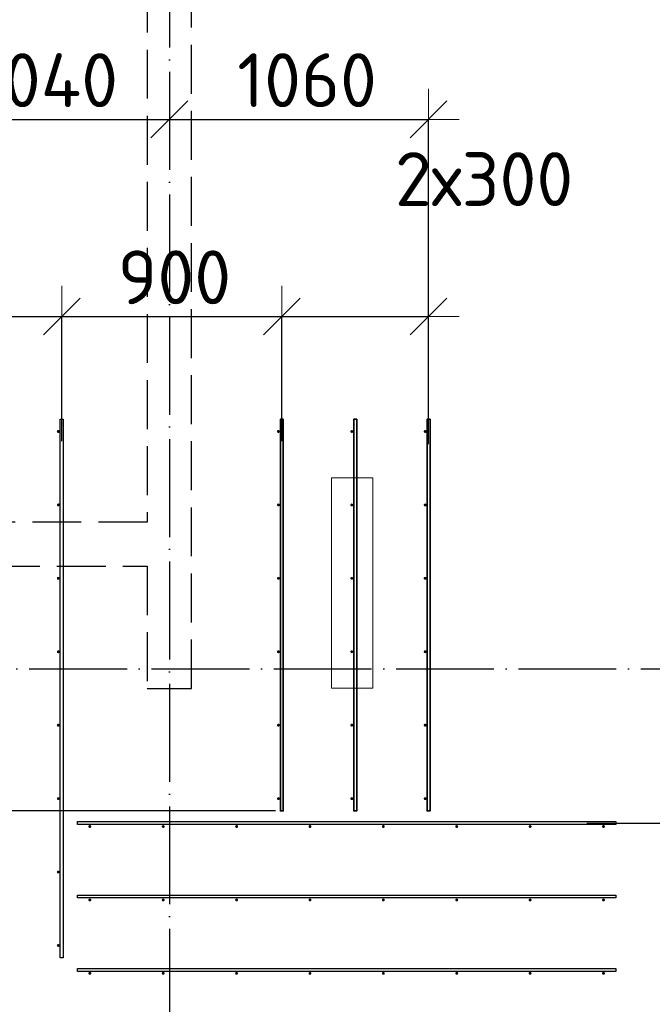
# Model space of a CAD drawing. Header units: millimetres. Extents: x 13527 to 139154, y -122592 to 61893.
# Tile 123 of 130: x 110168 to 112755, y 37030 to 41053. Entities that reach past the tile are written whole.
import ezdxf

# ---------------------------------------------------------------- set-up
doc = ezdxf.new("R2010")
doc.units = ezdxf.units.MM
doc.header["$PDMODE"] = 65
for name, pattern in [('______11', [500, 400, -50, 0, -50]), ('______2', [270, 200, -70]), ('______5', [1100, 800, -100, 100, -100])]:
    doc.linetypes.add(name, pattern=pattern)
for name, color, linetype, lineweight in [('Standard', 7, 'Continuous', 25), ('Арм.стержн. Доп. арматура', 180, 'Continuous', 35), ('Размерная линия_ общее', 7, 'Continuous', 13), ('Стена_ общее', 7, 'Continuous', 35)]:
    doc.layers.add(name, color=color, linetype=linetype, lineweight=lineweight)
doc.layers.add('Осевая линия_ общее', color=7, linetype='______5', lineweight=13, true_color=0xa0a0a0)
doc.styles.add('ISOCPEUR', font='isocpeur.ttf')
doc.dimstyles.new('DIMSTYLE_3', dxfattribs={"dimtxt": 220, "dimasz": 250, "dimexe": 0, "dimexo": 0, "dimgap": 110, "dimtad": 2, "dimdec": 0, "dimrnd": 5, "dimzin": 12, "dimdsep": 46, "dimtxsty": 'ISOCPEUR', "dimblk1": 'ALL_ML_STRICH', "dimblk2": 'ALL_ML_STRICH', "dimsah": 1, "dimcen": 0, "dimclrd": 7, "dimclre": 256, "dimclrt": 7, "dimadec": 0, "dimazin": 0, "dimtfac": 1, "dimtdec": 0, "dimtix": 1, "dimtmove": 2, "dimatfit": 3, "dimfxl": 0, "dimtvp": 1.2, "dimtzin": 0, "dimlwd": 0, "dimlwe": -3, "dimarcsym": 0})
doc.dimstyles.new('DIMSTYLE_5', dxfattribs={"dimtxt": 220, "dimasz": 250, "dimexe": 0, "dimexo": 0, "dimgap": 110, "dimtad": 2, "dimdec": 0, "dimrnd": 5, "dimzin": 12, "dimdsep": 46, "dimtxsty": 'ISOCPEUR', "dimblk1": 'ALL_ML_STRICH', "dimblk2": 'ALL_ML_STRICH', "dimsah": 1, "dimcen": 0, "dimclrd": 7, "dimclre": 256, "dimclrt": 7, "dimadec": 0, "dimazin": 0, "dimtfac": 1, "dimtdec": 0, "dimtix": 1, "dimtmove": 2, "dimatfit": 3, "dimfxl": 0, "dimtzin": 0, "dimlwd": 0, "dimlwe": -3, "dimarcsym": 0})

# ---------------------------------------------------------------- blocks, each defined once
blk = doc.blocks.new('СЛОЖНЫЙ_ОБЪЕКТ_0')
at = {"layer": 'Стена_ общее', "color": 9, "linetype": '______2', "lineweight": -3, "true_color": 0xc7c7c7, "transparency": 33554687}
for p, q in [((110690, 43900), (110690, 39000)), ((110870, 38320), (110870, 43900)), ((110690, 39000), (108160, 39000)), ((108160, 38820), (110690, 38820)), ((110690, 38820), (110690, 38320)), ((110690, 38320), (110870, 38320))]:
    blk.add_line(p, q, dxfattribs=at)
blk = doc.blocks.new('ALL_ML_STRICH')
at = {"color": 0, "linetype": 'ByBlock', "lineweight": -2}
for p, q in [((0, -0.5), (0, 0.5)), ((-0.3, -0.3), (0.3, 0.3)), ((-1, 0), (0.5, 0))]:
    blk.add_line(p, q, dxfattribs=at)
blk = doc.blocks.new('*D500')
at = {"layer": 'DEFPOINTS', "color": 7, "linetype": 'Continuous', "lineweight": 13, "transparency": 33554687}
for p in [(111234, 37820), (109222.7, 37220), (109734, 37220)]:
    blk.add_point(p, dxfattribs=at)
at = {"layer": 'Размерная линия_ общее', "color": 253, "linetype": 'Continuous', "lineweight": -2, "true_color": 0xa0a0a0, "transparency": 33554687}
for p, q in [((111214, 37820), (109222.7, 37820)), ((109714, 37220), (109222.7, 37220))]:
    blk.add_line(p, q, dxfattribs=at)
at = {"layer": 'Размерная линия_ общее', "color": 7, "linetype": 'Continuous', "lineweight": -2, "transparency": 33554687}
blk.add_line((109222.7, 37220), (109222.7, 37820), dxfattribs=at)
at = {"layer": 'Размерная линия_ общее', "color": 7, "linetype": 'Continuous', "lineweight": 13, "transparency": 33554687, "xscale": 250, "yscale": 250, "zscale": 250}
for p, rotation in [((109222.7, 37820), 90), ((109222.7, 37220), 270)]:
    blk.add_blockref('ALL_ML_STRICH', p, dxfattribs=dict(at, rotation=rotation))
at = {"layer": 'Размерная линия_ общее', "color": 7, "linetype": 'Continuous', "lineweight": 13, "transparency": 33554687, "insert": (109062.7, 37531), "char_height": 220, "width": 660, "attachment_point": 5, "rotation": 90, "style": 'ISOCPEUR'}
blk.add_mtext('\\A1;{600}', dxfattribs=at)
blk = doc.blocks.new('*D501')
at = {"layer": 'DEFPOINTS', "color": 7, "linetype": 'Continuous', "lineweight": 13, "transparency": 33554687}
for p in [(109734, 39420), (109222.7, 37820), (111234, 37820)]:
    blk.add_point(p, dxfattribs=at)
at = {"layer": 'Размерная линия_ общее', "color": 253, "linetype": 'Continuous', "lineweight": -2, "true_color": 0xa0a0a0, "transparency": 33554687}
for p, q in [((109714, 39420), (109222.7, 39420)), ((111214, 37820), (109222.7, 37820))]:
    blk.add_line(p, q, dxfattribs=at)
at = {"layer": 'Размерная линия_ общее', "color": 7, "linetype": 'Continuous', "lineweight": -2, "transparency": 33554687}
blk.add_line((109222.7, 37820), (109222.7, 39420), dxfattribs=at)
at = {"layer": 'Размерная линия_ общее', "color": 7, "linetype": 'Continuous', "lineweight": 13, "transparency": 33554687, "xscale": 250, "yscale": 250, "zscale": 250}
for p, rotation in [((109222.7, 39420), 90), ((109222.7, 37820), 270)]:
    blk.add_blockref('ALL_ML_STRICH', p, dxfattribs=dict(at, rotation=rotation))
at = {"layer": 'Размерная линия_ общее', "color": 7, "linetype": 'Continuous', "lineweight": 13, "transparency": 33554687, "insert": (109062.7, 38653), "char_height": 220, "width": 880, "attachment_point": 5, "rotation": 90, "style": 'ISOCPEUR'}
blk.add_mtext('\\A1;{1600}', dxfattribs=at)
blk = doc.blocks.new('*D505')
at = {"layer": 'DEFPOINTS', "color": 7, "linetype": 'Continuous', "lineweight": 13, "transparency": 33554687}
for p in [(109740, 39840.1), (110340, 39310.4), (109740, 39256.2)]:
    blk.add_point(p, dxfattribs=at)
at = {"layer": 'Размерная линия_ общее', "color": 253, "linetype": 'Continuous', "lineweight": -2, "true_color": 0xa0a0a0, "transparency": 33554687}
for p, q in [((109740, 39276.2), (109740, 39840.1)), ((110340, 39330.4), (110340, 39840.1))]:
    blk.add_line(p, q, dxfattribs=at)
at = {"layer": 'Размерная линия_ общее', "color": 7, "linetype": 'Continuous', "lineweight": -2, "transparency": 33554687}
blk.add_line((109740, 39840.1), (110340, 39840.1), dxfattribs=at)
at = {"layer": 'Размерная линия_ общее', "color": 7, "linetype": 'Continuous', "lineweight": 13, "transparency": 33554687, "xscale": 250, "yscale": 250, "zscale": 250, "rotation": 180}
blk.add_blockref('ALL_ML_STRICH', (109740, 39840.1), dxfattribs=at)
at = {"layer": 'Размерная линия_ общее', "color": 7, "linetype": 'Continuous', "lineweight": 13, "transparency": 33554687, "xscale": 250, "yscale": 250, "zscale": 250}
blk.add_blockref('ALL_ML_STRICH', (110340, 39840.1), dxfattribs=at)
at = {"layer": 'Размерная линия_ общее', "color": 7, "linetype": 'Continuous', "lineweight": 13, "transparency": 33554687, "insert": (109142.9, 40448.6), "char_height": 220, "width": 11, "attachment_point": 1, "line_spacing_factor": 0.60241, "style": 'ISOCPEUR'}
blk.add_mtext('2х300', dxfattribs=at)
blk = doc.blocks.new('*D506')
at = {"layer": 'DEFPOINTS', "color": 7, "linetype": 'Continuous', "lineweight": 13, "transparency": 33554687}
for p in [(110340, 39840.1), (110340, 39310.4), (111240, 39310.4)]:
    blk.add_point(p, dxfattribs=at)
at = {"layer": 'Размерная линия_ общее', "color": 253, "linetype": 'Continuous', "lineweight": -2, "true_color": 0xa0a0a0, "transparency": 33554687}
for p, q in [((110340, 39330.4), (110340, 39840.1)), ((111240, 39330.4), (111240, 39840.1))]:
    blk.add_line(p, q, dxfattribs=at)
at = {"layer": 'Размерная линия_ общее', "color": 7, "linetype": 'Continuous', "lineweight": -2, "transparency": 33554687}
blk.add_line((110340, 39840.1), (111240, 39840.1), dxfattribs=at)
at = {"layer": 'Размерная линия_ общее', "color": 7, "linetype": 'Continuous', "lineweight": 13, "transparency": 33554687, "xscale": 250, "yscale": 250, "zscale": 250, "rotation": 180}
blk.add_blockref('ALL_ML_STRICH', (110340, 39840.1), dxfattribs=at)
at = {"layer": 'Размерная линия_ общее', "color": 7, "linetype": 'Continuous', "lineweight": 13, "transparency": 33554687, "xscale": 250, "yscale": 250, "zscale": 250}
blk.add_blockref('ALL_ML_STRICH', (111240, 39840.1), dxfattribs=at)
at = {"layer": 'Размерная линия_ общее', "color": 7, "linetype": 'Continuous', "lineweight": 13, "transparency": 33554687, "insert": (110801, 40000.1), "char_height": 220, "width": 660, "attachment_point": 5, "style": 'ISOCPEUR'}
blk.add_mtext('\\A1;{900}', dxfattribs=at)
blk = doc.blocks.new('*D507')
at = {"layer": 'DEFPOINTS', "color": 7, "linetype": 'Continuous', "lineweight": 13, "transparency": 33554687}
for p in [(111240, 39840.1), (111240, 39310.4), (111840, 39297.9)]:
    blk.add_point(p, dxfattribs=at)
at = {"layer": 'Размерная линия_ общее', "color": 253, "linetype": 'Continuous', "lineweight": -2, "true_color": 0xa0a0a0, "transparency": 33554687}
for p, q in [((111240, 39330.4), (111240, 39840.1)), ((111840, 39317.9), (111840, 39840.1))]:
    blk.add_line(p, q, dxfattribs=at)
at = {"layer": 'Размерная линия_ общее', "color": 7, "linetype": 'Continuous', "lineweight": -2, "transparency": 33554687}
blk.add_line((111240, 39840.1), (111840, 39840.1), dxfattribs=at)
at = {"layer": 'Размерная линия_ общее', "color": 7, "linetype": 'Continuous', "lineweight": 13, "transparency": 33554687, "xscale": 250, "yscale": 250, "zscale": 250, "rotation": 180}
blk.add_blockref('ALL_ML_STRICH', (111240, 39840.1), dxfattribs=at)
at = {"layer": 'Размерная линия_ общее', "color": 7, "linetype": 'Continuous', "lineweight": 13, "transparency": 33554687, "xscale": 250, "yscale": 250, "zscale": 250}
blk.add_blockref('ALL_ML_STRICH', (111840, 39840.1), dxfattribs=at)
at = {"layer": 'Размерная линия_ общее', "color": 7, "linetype": 'Continuous', "lineweight": 13, "transparency": 33554687, "insert": (111702.2, 40511.2), "char_height": 220, "width": 11, "attachment_point": 1, "line_spacing_factor": 0.60241, "style": 'ISOCPEUR'}
blk.add_mtext('2х300', dxfattribs=at)
blk = doc.blocks.new('*D508')
at = {"layer": 'DEFPOINTS', "color": 7, "linetype": 'Continuous', "lineweight": 13, "transparency": 33554687}
for p in [(112496.3, 37770), (112500.5, 35670), (113190.9, 35670)]:
    blk.add_point(p, dxfattribs=at)
at = {"layer": 'Размерная линия_ общее', "color": 253, "linetype": 'Continuous', "lineweight": -2, "true_color": 0xa0a0a0, "transparency": 33554687}
for p, q in [((112516.3, 37770), (113190.9, 37770)), ((112520.5, 35670), (113190.9, 35670))]:
    blk.add_line(p, q, dxfattribs=at)
at = {"layer": 'Размерная линия_ общее', "color": 7, "linetype": 'Continuous', "lineweight": -2, "transparency": 33554687}
blk.add_line((113190.9, 35670), (113190.9, 37770), dxfattribs=at)
at = {"layer": 'Размерная линия_ общее', "color": 7, "linetype": 'Continuous', "lineweight": 13, "transparency": 33554687, "xscale": 250, "yscale": 250, "zscale": 250}
for p, rotation in [((113190.9, 37770), 90), ((113190.9, 35670), 270)]:
    blk.add_blockref('ALL_ML_STRICH', p, dxfattribs=dict(at, rotation=rotation))
at = {"layer": 'Размерная линия_ общее', "color": 7, "linetype": 'Continuous', "lineweight": 13, "transparency": 33554687, "insert": (112920.9, 35983), "char_height": 220, "width": 11, "attachment_point": 1, "rotation": 90, "line_spacing_factor": 0.60241, "style": 'ISOCPEUR'}
blk.add_mtext('7х300=2100', dxfattribs=at)
blk = doc.blocks.new('*D510')
at = {"layer": 'DEFPOINTS', "color": 7, "linetype": 'Continuous', "lineweight": 13, "transparency": 33554687}
for p in [(112466.3, 37770), (113547.3, 36700), (113693.2, 36700)]:
    blk.add_point(p, dxfattribs=at)
at = {"layer": 'Размерная линия_ общее', "color": 253, "linetype": 'Continuous', "lineweight": -2, "true_color": 0xa0a0a0, "transparency": 33554687}
for p, q in [((112486.3, 37770), (113693.2, 37770)), ((113567.3, 36700), (113693.2, 36700))]:
    blk.add_line(p, q, dxfattribs=at)
at = {"layer": 'Размерная линия_ общее', "color": 7, "linetype": 'Continuous', "lineweight": -2, "transparency": 33554687}
blk.add_line((113693.2, 36700), (113693.2, 37770), dxfattribs=at)
at = {"layer": 'Размерная линия_ общее', "color": 7, "linetype": 'Continuous', "lineweight": 13, "transparency": 33554687, "xscale": 250, "yscale": 250, "zscale": 250}
for p, rotation in [((113693.2, 37770), 90), ((113693.2, 36700), 270)]:
    blk.add_blockref('ALL_ML_STRICH', p, dxfattribs=dict(at, rotation=rotation))
at = {"layer": 'Размерная линия_ общее', "color": 7, "linetype": 'Continuous', "lineweight": 13, "transparency": 33554687, "insert": (113533.2, 37268), "char_height": 220, "width": 880, "attachment_point": 5, "rotation": 90, "style": 'ISOCPEUR'}
blk.add_mtext('\\A1;{1070}', dxfattribs=at)
blk = doc.blocks.new('*D511')
at = {"layer": 'DEFPOINTS', "color": 7, "linetype": 'Continuous', "lineweight": 13, "transparency": 33554687}
for p in [(109740, 40645.4), (110780, 40649.5), (109740, 39276.2)]:
    blk.add_point(p, dxfattribs=at)
at = {"layer": 'Размерная линия_ общее', "color": 253, "linetype": 'Continuous', "lineweight": -2, "true_color": 0xa0a0a0, "transparency": 33554687}
for p, q in [((109740, 39296.2), (109740, 40645.4)), ((110780, 40645.4), (110780, 40645.4))]:
    blk.add_line(p, q, dxfattribs=at)
at = {"layer": 'Размерная линия_ общее', "color": 7, "linetype": 'Continuous', "lineweight": -2, "transparency": 33554687}
blk.add_line((109740, 40645.4), (110780, 40645.4), dxfattribs=at)
at = {"layer": 'Размерная линия_ общее', "color": 7, "linetype": 'Continuous', "lineweight": 13, "transparency": 33554687, "xscale": 250, "yscale": 250, "zscale": 250, "rotation": 180}
blk.add_blockref('ALL_ML_STRICH', (109740, 40645.4), dxfattribs=at)
at = {"layer": 'Размерная линия_ общее', "color": 7, "linetype": 'Continuous', "lineweight": 13, "transparency": 33554687, "xscale": 250, "yscale": 250, "zscale": 250}
blk.add_blockref('ALL_ML_STRICH', (110780, 40645.4), dxfattribs=at)
at = {"layer": 'Размерная линия_ общее', "color": 7, "linetype": 'Continuous', "lineweight": 13, "transparency": 33554687, "insert": (110282, 40805.4), "char_height": 220, "width": 880, "attachment_point": 5, "style": 'ISOCPEUR'}
blk.add_mtext('\\A1;{1040}', dxfattribs=at)
blk = doc.blocks.new('*D512')
at = {"layer": 'DEFPOINTS', "color": 7, "linetype": 'Continuous', "lineweight": 13, "transparency": 33554687}
for p in [(110780, 40649.5), (110780, 40645.4), (111840, 39317.9)]:
    blk.add_point(p, dxfattribs=at)
at = {"layer": 'Размерная линия_ общее', "color": 253, "linetype": 'Continuous', "lineweight": -2, "true_color": 0xa0a0a0, "transparency": 33554687}
for p, q in [((110780, 40645.4), (110780, 40645.4)), ((111840, 39337.9), (111840, 40645.4))]:
    blk.add_line(p, q, dxfattribs=at)
at = {"layer": 'Размерная линия_ общее', "color": 7, "linetype": 'Continuous', "lineweight": -2, "transparency": 33554687}
blk.add_line((110780, 40645.4), (111840, 40645.4), dxfattribs=at)
at = {"layer": 'Размерная линия_ общее', "color": 7, "linetype": 'Continuous', "lineweight": 13, "transparency": 33554687, "xscale": 250, "yscale": 250, "zscale": 250, "rotation": 180}
blk.add_blockref('ALL_ML_STRICH', (110780, 40645.4), dxfattribs=at)
at = {"layer": 'Размерная линия_ общее', "color": 7, "linetype": 'Continuous', "lineweight": 13, "transparency": 33554687, "xscale": 250, "yscale": 250, "zscale": 250}
blk.add_blockref('ALL_ML_STRICH', (111840, 40645.4), dxfattribs=at)
at = {"layer": 'Размерная линия_ общее', "color": 7, "linetype": 'Continuous', "lineweight": 13, "transparency": 33554687, "insert": (111343, 40805.4), "char_height": 220, "width": 880, "attachment_point": 5, "style": 'ISOCPEUR'}
blk.add_mtext('\\A1;{1060}', dxfattribs=at)

msp = doc.modelspace()

# ---------------------------------------------------------------- hatches: boundary and pattern name
at = {"layer": 'Арм.стержн. Доп. арматура', "linetype": 'Continuous', "lineweight": 35, "transparency": 33554687}
for points in [[(110332, 39370), (110331.5, 39372.3), (110330.2, 39374.2), (110328.3, 39375.5), (110326, 39376), (110323.7, 39375.5), (110321.8, 39374.2), (110320.5, 39372.3), (110320, 39370), (110320.5, 39367.7), (110321.8, 39365.8), (110323.7, 39364.5), (110326, 39364), (110328.3, 39364.5), (110330.2, 39365.8), (110331.5, 39367.7)], [(111232, 39370), (111231.5, 39372.3), (111230.2, 39374.2), (111228.3, 39375.5), (111226, 39376), (111223.7, 39375.5), (111221.8, 39374.2), (111220.5, 39372.3), (111220, 39370), (111220.5, 39367.7), (111221.8, 39365.8), (111223.7, 39364.5), (111226, 39364), (111228.3, 39364.5), (111230.2, 39365.8), (111231.5, 39367.7)], [(111532, 39370), (111531.5, 39372.3), (111530.2, 39374.2), (111528.3, 39375.5), (111526, 39376), (111523.7, 39375.5), (111521.8, 39374.2), (111520.5, 39372.3), (111520, 39370), (111520.5, 39367.7), (111521.8, 39365.8), (111523.7, 39364.5), (111526, 39364), (111528.3, 39364.5), (111530.2, 39365.8), (111531.5, 39367.7)], [(111832, 39370), (111831.5, 39372.3), (111830.2, 39374.2), (111828.3, 39375.5), (111826, 39376), (111823.7, 39375.5), (111821.8, 39374.2), (111820.5, 39372.3), (111820, 39370), (111820.5, 39367.7), (111821.8, 39365.8), (111823.7, 39364.5), (111826, 39364), (111828.3, 39364.5), (111830.2, 39365.8), (111831.5, 39367.7)], [(110332, 39070), (110331.5, 39072.3), (110330.2, 39074.2), (110328.3, 39075.5), (110326, 39076), (110323.7, 39075.5), (110321.8, 39074.2), (110320.5, 39072.3), (110320, 39070), (110320.5, 39067.7), (110321.8, 39065.8), (110323.7, 39064.5), (110326, 39064), (110328.3, 39064.5), (110330.2, 39065.8), (110331.5, 39067.7)], [(111232, 39070), (111231.5, 39072.3), (111230.2, 39074.2), (111228.3, 39075.5), (111226, 39076), (111223.7, 39075.5), (111221.8, 39074.2), (111220.5, 39072.3), (111220, 39070), (111220.5, 39067.7), (111221.8, 39065.8), (111223.7, 39064.5), (111226, 39064), (111228.3, 39064.5), (111230.2, 39065.8), (111231.5, 39067.7)], [(111532, 39070), (111531.5, 39072.3), (111530.2, 39074.2), (111528.3, 39075.5), (111526, 39076), (111523.7, 39075.5), (111521.8, 39074.2), (111520.5, 39072.3), (111520, 39070), (111520.5, 39067.7), (111521.8, 39065.8), (111523.7, 39064.5), (111526, 39064), (111528.3, 39064.5), (111530.2, 39065.8), (111531.5, 39067.7)], [(111832, 39070), (111831.5, 39072.3), (111830.2, 39074.2), (111828.3, 39075.5), (111826, 39076), (111823.7, 39075.5), (111821.8, 39074.2), (111820.5, 39072.3), (111820, 39070), (111820.5, 39067.7), (111821.8, 39065.8), (111823.7, 39064.5), (111826, 39064), (111828.3, 39064.5), (111830.2, 39065.8), (111831.5, 39067.7)], [(110332, 38770), (110331.5, 38772.3), (110330.2, 38774.2), (110328.3, 38775.5), (110326, 38776), (110323.7, 38775.5), (110321.8, 38774.2), (110320.5, 38772.3), (110320, 38770), (110320.5, 38767.7), (110321.8, 38765.8), (110323.7, 38764.5), (110326, 38764), (110328.3, 38764.5), (110330.2, 38765.8), (110331.5, 38767.7)], [(111232, 38770), (111231.5, 38772.3), (111230.2, 38774.2), (111228.3, 38775.5), (111226, 38776), (111223.7, 38775.5), (111221.8, 38774.2), (111220.5, 38772.3), (111220, 38770), (111220.5, 38767.7), (111221.8, 38765.8), (111223.7, 38764.5), (111226, 38764), (111228.3, 38764.5), (111230.2, 38765.8), (111231.5, 38767.7)], [(111532, 38770), (111531.5, 38772.3), (111530.2, 38774.2), (111528.3, 38775.5), (111526, 38776), (111523.7, 38775.5), (111521.8, 38774.2), (111520.5, 38772.3), (111520, 38770), (111520.5, 38767.7), (111521.8, 38765.8), (111523.7, 38764.5), (111526, 38764), (111528.3, 38764.5), (111530.2, 38765.8), (111531.5, 38767.7)], [(111832, 38770), (111831.5, 38772.3), (111830.2, 38774.2), (111828.3, 38775.5), (111826, 38776), (111823.7, 38775.5), (111821.8, 38774.2), (111820.5, 38772.3), (111820, 38770), (111820.5, 38767.7), (111821.8, 38765.8), (111823.7, 38764.5), (111826, 38764), (111828.3, 38764.5), (111830.2, 38765.8), (111831.5, 38767.7)], [(110332, 38470), (110331.5, 38472.3), (110330.2, 38474.2), (110328.3, 38475.5), (110326, 38476), (110323.7, 38475.5), (110321.8, 38474.2), (110320.5, 38472.3), (110320, 38470), (110320.5, 38467.7), (110321.8, 38465.8), (110323.7, 38464.5), (110326, 38464), (110328.3, 38464.5), (110330.2, 38465.8), (110331.5, 38467.7)], [(111232, 38470), (111231.5, 38472.3), (111230.2, 38474.2), (111228.3, 38475.5), (111226, 38476), (111223.7, 38475.5), (111221.8, 38474.2), (111220.5, 38472.3), (111220, 38470), (111220.5, 38467.7), (111221.8, 38465.8), (111223.7, 38464.5), (111226, 38464), (111228.3, 38464.5), (111230.2, 38465.8), (111231.5, 38467.7)], [(111532, 38470), (111531.5, 38472.3), (111530.2, 38474.2), (111528.3, 38475.5), (111526, 38476), (111523.7, 38475.5), (111521.8, 38474.2), (111520.5, 38472.3), (111520, 38470), (111520.5, 38467.7), (111521.8, 38465.8), (111523.7, 38464.5), (111526, 38464), (111528.3, 38464.5), (111530.2, 38465.8), (111531.5, 38467.7)], [(111832, 38470), (111831.5, 38472.3), (111830.2, 38474.2), (111828.3, 38475.5), (111826, 38476), (111823.7, 38475.5), (111821.8, 38474.2), (111820.5, 38472.3), (111820, 38470), (111820.5, 38467.7), (111821.8, 38465.8), (111823.7, 38464.5), (111826, 38464), (111828.3, 38464.5), (111830.2, 38465.8), (111831.5, 38467.7)], [(110332, 38170), (110331.5, 38172.3), (110330.2, 38174.2), (110328.3, 38175.5), (110326, 38176), (110323.7, 38175.5), (110321.8, 38174.2), (110320.5, 38172.3), (110320, 38170), (110320.5, 38167.7), (110321.8, 38165.8), (110323.7, 38164.5), (110326, 38164), (110328.3, 38164.5), (110330.2, 38165.8), (110331.5, 38167.7)], [(111232, 38170), (111231.5, 38172.3), (111230.2, 38174.2), (111228.3, 38175.5), (111226, 38176), (111223.7, 38175.5), (111221.8, 38174.2), (111220.5, 38172.3), (111220, 38170), (111220.5, 38167.7), (111221.8, 38165.8), (111223.7, 38164.5), (111226, 38164), (111228.3, 38164.5), (111230.2, 38165.8), (111231.5, 38167.7)], [(111532, 38170), (111531.5, 38172.3), (111530.2, 38174.2), (111528.3, 38175.5), (111526, 38176), (111523.7, 38175.5), (111521.8, 38174.2), (111520.5, 38172.3), (111520, 38170), (111520.5, 38167.7), (111521.8, 38165.8), (111523.7, 38164.5), (111526, 38164), (111528.3, 38164.5), (111530.2, 38165.8), (111531.5, 38167.7)], [(111832, 38170), (111831.5, 38172.3), (111830.2, 38174.2), (111828.3, 38175.5), (111826, 38176), (111823.7, 38175.5), (111821.8, 38174.2), (111820.5, 38172.3), (111820, 38170), (111820.5, 38167.7), (111821.8, 38165.8), (111823.7, 38164.5), (111826, 38164), (111828.3, 38164.5), (111830.2, 38165.8), (111831.5, 38167.7)], [(110332, 37870), (110331.5, 37872.3), (110330.2, 37874.2), (110328.3, 37875.5), (110326, 37876), (110323.7, 37875.5), (110321.8, 37874.2), (110320.5, 37872.3), (110320, 37870), (110320.5, 37867.7), (110321.8, 37865.8), (110323.7, 37864.5), (110326, 37864), (110328.3, 37864.5), (110330.2, 37865.8), (110331.5, 37867.7)], [(111232, 37870), (111231.5, 37872.3), (111230.2, 37874.2), (111228.3, 37875.5), (111226, 37876), (111223.7, 37875.5), (111221.8, 37874.2), (111220.5, 37872.3), (111220, 37870), (111220.5, 37867.7), (111221.8, 37865.8), (111223.7, 37864.5), (111226, 37864), (111228.3, 37864.5), (111230.2, 37865.8), (111231.5, 37867.7)], [(111532, 37870), (111531.5, 37872.3), (111530.2, 37874.2), (111528.3, 37875.5), (111526, 37876), (111523.7, 37875.5), (111521.8, 37874.2), (111520.5, 37872.3), (111520, 37870), (111520.5, 37867.7), (111521.8, 37865.8), (111523.7, 37864.5), (111526, 37864), (111528.3, 37864.5), (111530.2, 37865.8), (111531.5, 37867.7)], [(111832, 37870), (111831.5, 37872.3), (111830.2, 37874.2), (111828.3, 37875.5), (111826, 37876), (111823.7, 37875.5), (111821.8, 37874.2), (111820.5, 37872.3), (111820, 37870), (111820.5, 37867.7), (111821.8, 37865.8), (111823.7, 37864.5), (111826, 37864), (111828.3, 37864.5), (111830.2, 37865.8), (111831.5, 37867.7)], [(110461, 37756), (110460.5, 37758.3), (110459.2, 37760.2), (110457.3, 37761.5), (110455, 37762), (110452.7, 37761.5), (110450.8, 37760.2), (110449.5, 37758.3), (110449, 37756), (110449.5, 37753.7), (110450.8, 37751.8), (110452.7, 37750.5), (110455, 37750), (110457.3, 37750.5), (110459.2, 37751.8), (110460.5, 37753.7)], [(110761, 37756), (110760.5, 37758.3), (110759.2, 37760.2), (110757.3, 37761.5), (110755, 37762), (110752.7, 37761.5), (110750.8, 37760.2), (110749.5, 37758.3), (110749, 37756), (110749.5, 37753.7), (110750.8, 37751.8), (110752.7, 37750.5), (110755, 37750), (110757.3, 37750.5), (110759.2, 37751.8), (110760.5, 37753.7)], [(111061, 37756), (111060.5, 37758.3), (111059.2, 37760.2), (111057.3, 37761.5), (111055, 37762), (111052.7, 37761.5), (111050.8, 37760.2), (111049.5, 37758.3), (111049, 37756), (111049.5, 37753.7), (111050.8, 37751.8), (111052.7, 37750.5), (111055, 37750), (111057.3, 37750.5), (111059.2, 37751.8), (111060.5, 37753.7)], [(111361, 37756), (111360.5, 37758.3), (111359.2, 37760.2), (111357.3, 37761.5), (111355, 37762), (111352.7, 37761.5), (111350.8, 37760.2), (111349.5, 37758.3), (111349, 37756), (111349.5, 37753.7), (111350.8, 37751.8), (111352.7, 37750.5), (111355, 37750), (111357.3, 37750.5), (111359.2, 37751.8), (111360.5, 37753.7)], [(111661, 37756), (111660.5, 37758.3), (111659.2, 37760.2), (111657.3, 37761.5), (111655, 37762), (111652.7, 37761.5), (111650.8, 37760.2), (111649.5, 37758.3), (111649, 37756), (111649.5, 37753.7), (111650.8, 37751.8), (111652.7, 37750.5), (111655, 37750), (111657.3, 37750.5), (111659.2, 37751.8), (111660.5, 37753.7)], [(111961, 37756), (111960.5, 37758.3), (111959.2, 37760.2), (111957.3, 37761.5), (111955, 37762), (111952.7, 37761.5), (111950.8, 37760.2), (111949.5, 37758.3), (111949, 37756), (111949.5, 37753.7), (111950.8, 37751.8), (111952.7, 37750.5), (111955, 37750), (111957.3, 37750.5), (111959.2, 37751.8), (111960.5, 37753.7)], [(112261, 37756), (112260.5, 37758.3), (112259.2, 37760.2), (112257.3, 37761.5), (112255, 37762), (112252.7, 37761.5), (112250.8, 37760.2), (112249.5, 37758.3), (112249, 37756), (112249.5, 37753.7), (112250.8, 37751.8), (112252.7, 37750.5), (112255, 37750), (112257.3, 37750.5), (112259.2, 37751.8), (112260.5, 37753.7)], [(112561, 37756), (112560.5, 37758.3), (112559.2, 37760.2), (112557.3, 37761.5), (112555, 37762), (112552.7, 37761.5), (112550.8, 37760.2), (112549.5, 37758.3), (112549, 37756), (112549.5, 37753.7), (112550.8, 37751.8), (112552.7, 37750.5), (112555, 37750), (112557.3, 37750.5), (112559.2, 37751.8), (112560.5, 37753.7)], [(110332, 37570), (110331.5, 37572.3), (110330.2, 37574.2), (110328.3, 37575.5), (110326, 37576), (110323.7, 37575.5), (110321.8, 37574.2), (110320.5, 37572.3), (110320, 37570), (110320.5, 37567.7), (110321.8, 37565.8), (110323.7, 37564.5), (110326, 37564), (110328.3, 37564.5), (110330.2, 37565.8), (110331.5, 37567.7)], [(110461, 37456), (110460.5, 37458.3), (110459.2, 37460.2), (110457.3, 37461.5), (110455, 37462), (110452.7, 37461.5), (110450.8, 37460.2), (110449.5, 37458.3), (110449, 37456), (110449.5, 37453.7), (110450.8, 37451.8), (110452.7, 37450.5), (110455, 37450), (110457.3, 37450.5), (110459.2, 37451.8), (110460.5, 37453.7)], [(110761, 37456), (110760.5, 37458.3), (110759.2, 37460.2), (110757.3, 37461.5), (110755, 37462), (110752.7, 37461.5), (110750.8, 37460.2), (110749.5, 37458.3), (110749, 37456), (110749.5, 37453.7), (110750.8, 37451.8), (110752.7, 37450.5), (110755, 37450), (110757.3, 37450.5), (110759.2, 37451.8), (110760.5, 37453.7)], [(111061, 37456), (111060.5, 37458.3), (111059.2, 37460.2), (111057.3, 37461.5), (111055, 37462), (111052.7, 37461.5), (111050.8, 37460.2), (111049.5, 37458.3), (111049, 37456), (111049.5, 37453.7), (111050.8, 37451.8), (111052.7, 37450.5), (111055, 37450), (111057.3, 37450.5), (111059.2, 37451.8), (111060.5, 37453.7)], [(111361, 37456), (111360.5, 37458.3), (111359.2, 37460.2), (111357.3, 37461.5), (111355, 37462), (111352.7, 37461.5), (111350.8, 37460.2), (111349.5, 37458.3), (111349, 37456), (111349.5, 37453.7), (111350.8, 37451.8), (111352.7, 37450.5), (111355, 37450), (111357.3, 37450.5), (111359.2, 37451.8), (111360.5, 37453.7)], [(111661, 37456), (111660.5, 37458.3), (111659.2, 37460.2), (111657.3, 37461.5), (111655, 37462), (111652.7, 37461.5), (111650.8, 37460.2), (111649.5, 37458.3), (111649, 37456), (111649.5, 37453.7), (111650.8, 37451.8), (111652.7, 37450.5), (111655, 37450), (111657.3, 37450.5), (111659.2, 37451.8), (111660.5, 37453.7)], [(111961, 37456), (111960.5, 37458.3), (111959.2, 37460.2), (111957.3, 37461.5), (111955, 37462), (111952.7, 37461.5), (111950.8, 37460.2), (111949.5, 37458.3), (111949, 37456), (111949.5, 37453.7), (111950.8, 37451.8), (111952.7, 37450.5), (111955, 37450), (111957.3, 37450.5), (111959.2, 37451.8), (111960.5, 37453.7)], [(112261, 37456), (112260.5, 37458.3), (112259.2, 37460.2), (112257.3, 37461.5), (112255, 37462), (112252.7, 37461.5), (112250.8, 37460.2), (112249.5, 37458.3), (112249, 37456), (112249.5, 37453.7), (112250.8, 37451.8), (112252.7, 37450.5), (112255, 37450), (112257.3, 37450.5), (112259.2, 37451.8), (112260.5, 37453.7)], [(112561, 37456), (112560.5, 37458.3), (112559.2, 37460.2), (112557.3, 37461.5), (112555, 37462), (112552.7, 37461.5), (112550.8, 37460.2), (112549.5, 37458.3), (112549, 37456), (112549.5, 37453.7), (112550.8, 37451.8), (112552.7, 37450.5), (112555, 37450), (112557.3, 37450.5), (112559.2, 37451.8), (112560.5, 37453.7)], [(110332, 37270), (110331.5, 37272.3), (110330.2, 37274.2), (110328.3, 37275.5), (110326, 37276), (110323.7, 37275.5), (110321.8, 37274.2), (110320.5, 37272.3), (110320, 37270), (110320.5, 37267.7), (110321.8, 37265.8), (110323.7, 37264.5), (110326, 37264), (110328.3, 37264.5), (110330.2, 37265.8), (110331.5, 37267.7)], [(110461, 37156), (110460.5, 37158.3), (110459.2, 37160.2), (110457.3, 37161.5), (110455, 37162), (110452.7, 37161.5), (110450.8, 37160.2), (110449.5, 37158.3), (110449, 37156), (110449.5, 37153.7), (110450.8, 37151.8), (110452.7, 37150.5), (110455, 37150), (110457.3, 37150.5), (110459.2, 37151.8), (110460.5, 37153.7)], [(110761, 37156), (110760.5, 37158.3), (110759.2, 37160.2), (110757.3, 37161.5), (110755, 37162), (110752.7, 37161.5), (110750.8, 37160.2), (110749.5, 37158.3), (110749, 37156), (110749.5, 37153.7), (110750.8, 37151.8), (110752.7, 37150.5), (110755, 37150), (110757.3, 37150.5), (110759.2, 37151.8), (110760.5, 37153.7)], [(111061, 37156), (111060.5, 37158.3), (111059.2, 37160.2), (111057.3, 37161.5), (111055, 37162), (111052.7, 37161.5), (111050.8, 37160.2), (111049.5, 37158.3), (111049, 37156), (111049.5, 37153.7), (111050.8, 37151.8), (111052.7, 37150.5), (111055, 37150), (111057.3, 37150.5), (111059.2, 37151.8), (111060.5, 37153.7)], [(111361, 37156), (111360.5, 37158.3), (111359.2, 37160.2), (111357.3, 37161.5), (111355, 37162), (111352.7, 37161.5), (111350.8, 37160.2), (111349.5, 37158.3), (111349, 37156), (111349.5, 37153.7), (111350.8, 37151.8), (111352.7, 37150.5), (111355, 37150), (111357.3, 37150.5), (111359.2, 37151.8), (111360.5, 37153.7)], [(111661, 37156), (111660.5, 37158.3), (111659.2, 37160.2), (111657.3, 37161.5), (111655, 37162), (111652.7, 37161.5), (111650.8, 37160.2), (111649.5, 37158.3), (111649, 37156), (111649.5, 37153.7), (111650.8, 37151.8), (111652.7, 37150.5), (111655, 37150), (111657.3, 37150.5), (111659.2, 37151.8), (111660.5, 37153.7)], [(111961, 37156), (111960.5, 37158.3), (111959.2, 37160.2), (111957.3, 37161.5), (111955, 37162), (111952.7, 37161.5), (111950.8, 37160.2), (111949.5, 37158.3), (111949, 37156), (111949.5, 37153.7), (111950.8, 37151.8), (111952.7, 37150.5), (111955, 37150), (111957.3, 37150.5), (111959.2, 37151.8), (111960.5, 37153.7)], [(112261, 37156), (112260.5, 37158.3), (112259.2, 37160.2), (112257.3, 37161.5), (112255, 37162), (112252.7, 37161.5), (112250.8, 37160.2), (112249.5, 37158.3), (112249, 37156), (112249.5, 37153.7), (112250.8, 37151.8), (112252.7, 37150.5), (112255, 37150), (112257.3, 37150.5), (112259.2, 37151.8), (112260.5, 37153.7)], [(112561, 37156), (112560.5, 37158.3), (112559.2, 37160.2), (112557.3, 37161.5), (112555, 37162), (112552.7, 37161.5), (112550.8, 37160.2), (112549.5, 37158.3), (112549, 37156), (112549.5, 37153.7), (112550.8, 37151.8), (112552.7, 37150.5), (112555, 37150), (112557.3, 37150.5), (112559.2, 37151.8), (112560.5, 37153.7)]]:
    msp.add_hatch(color=34, dxfattribs=at).paths.add_polyline_path(points)

# ---------------------------------------------------------------- linework, layer by layer
at = {"layer": 'Standard', "color": 52, "linetype": 'Continuous', "lineweight": 13, "transparency": 33554687}
for p, q in [((111611.7, 39181.2), (111442.7, 39181.2)), ((111442.7, 39181.2), (111442.7, 38321.2)), ((111611.7, 39181.2), (111442.7, 39181.2)), ((111442.7, 39181.2), (111442.7, 38321.2)), ((111611.7, 39181.2), (111442.7, 39181.2)), ((111442.7, 39181.2), (111442.7, 38321.2)), ((111611.7, 39181.2), (111442.7, 39181.2)), ((111442.7, 39181.2), (111442.7, 38321.2)), ((111611.7, 38321.2), (111611.7, 39181.2)), ((111611.7, 38321.2), (111611.7, 39181.2)), ((111611.7, 38321.2), (111611.7, 39181.2)), ((111611.7, 38321.2), (111611.7, 39181.2)), ((111442.7, 38321.2), (111611.7, 38321.2)), ((111442.7, 38321.2), (111611.7, 38321.2)), ((111442.7, 38321.2), (111611.7, 38321.2)), ((111442.7, 38321.2), (111611.7, 38321.2))]:
    msp.add_line(p, q, dxfattribs=at)
at = {"layer": 'Арм.стержн. Доп. арматура', "color": 34, "linetype": 'Continuous', "lineweight": 25, "transparency": 33554687}
for points in [[(110346, 39420), (110346, 37220), (110334, 37220), (110334, 39420), (110346, 39420)], [(110346, 39420), (110346, 37220), (110334, 37220), (110334, 39420), (110346, 39420)], [(110405, 37776), (112605, 37776), (112605, 37764), (110405, 37764), (110405, 37776)], [(110405, 37776), (112605, 37776), (112605, 37764), (110405, 37764), (110405, 37776)], [(110405, 37476), (112605, 37476), (112605, 37464), (110405, 37464), (110405, 37476)], [(110405, 37476), (112605, 37476), (112605, 37464), (110405, 37464), (110405, 37476)], [(110405, 37176), (112605, 37176), (112605, 37164), (110405, 37164), (110405, 37176)], [(110405, 37176), (112605, 37176), (112605, 37164), (110405, 37164), (110405, 37176)]]:
    msp.add_lwpolyline(points, dxfattribs=at)
at = {"layer": 'Арм.стержн. Доп. арматура', "color": 34, "linetype": 'Continuous', "lineweight": 35, "transparency": 33554687}
for points in [[(111246, 39420), (111246, 37820), (111234, 37820), (111234, 39420), (111246, 39420)], [(111246, 39420), (111246, 37820), (111234, 37820), (111234, 39420), (111246, 39420)], [(111546, 39420), (111546, 37820), (111534, 37820), (111534, 39420), (111546, 39420)], [(111546, 39420), (111546, 37820), (111534, 37820), (111534, 39420), (111546, 39420)], [(111846, 39420), (111846, 37820), (111834, 37820), (111834, 39420), (111846, 39420)], [(111846, 39420), (111846, 37820), (111834, 37820), (111834, 39420), (111846, 39420)]]:
    msp.add_lwpolyline(points, dxfattribs=at)
at = {"layer": 'Осевая линия_ общее', "color": 253, "linetype": '______11', "lineweight": -3, "true_color": 0xa0a0a0, "transparency": 33554687}
for p, q in [((110780, 46340), (110780, 28122.1)), ((75200, 38400), (119325.4, 38400))]:
    msp.add_line(p, q, dxfattribs=at)

# ---------------------------------------------------------------- block references
at = {"layer": 'Стена_ общее', "color": 9, "linetype": '______2', "lineweight": -3, "true_color": 0xc7c7c7, "transparency": 33554687}
msp.add_blockref('СЛОЖНЫЙ_ОБЪЕКТ_0', (0, 0), dxfattribs=at)

# ---------------------------------------------------------------- dimensions: what is measured, and where the dimension line sits
at = {"layer": 'Размерная линия_ общее', "color": 7, "linetype": 'Continuous', "lineweight": 13, "transparency": 33554687}
for base, p1, p2, picture, middle in [((110780, 40645.4), (109740, 39296.2), (110780, 40645.4), '*D511', (110282, 40805.4)), ((111840, 40645.4), (110780, 40645.4), (111840, 39337.9), '*D512', (111343, 40805.4)), ((111240, 39840.1), (110340, 39330.4), (111240, 39330.4), '*D506', (110801, 40000.1))]:
    dim = msp.add_linear_dim(base=base, p1=p1, p2=p2, dimstyle='DIMSTYLE_5', override={"dimpost": '<>', "dimclrd": 7, "dimclre": 253, "dimclrt": 7, "dimlwd": 0, "dimlwe": 65533}, dxfattribs=at)
    dim.commit()
    dim.dimension.update_dxf_attribs({"geometry": picture, "text_midpoint": middle, "dimtype": 160})
for base, p1, p2, picture, middle in [((111840, 39840.1), (111240, 39330.4), (111840, 39317.9), '*D507', (111540, 40214.1)), ((110340, 39840.1), (109740, 39276.2), (110340, 39330.4), '*D505', (110040, 40214.1))]:
    dim = msp.add_linear_dim(base=base, p1=p1, p2=p2, text='2х300', dimstyle='DIMSTYLE_3', override={"dimpost": '<>', "dimclrd": 7, "dimclre": 253, "dimclrt": 7, "dimlwd": 0, "dimlwe": 65533}, dxfattribs=at)
    dim.commit()
    dim.dimension.update_dxf_attribs({"geometry": picture, "text_midpoint": middle, "dimtype": 160})
for base, p1, p2, dimstyle, picture, middle in [((109222.7, 39420), (111214, 37820), (109714, 39420), 'DIMSTYLE_5', '*D501', (109062.7, 38653)), ((109222.7, 37820), (109714, 37220), (111214, 37820), 'DIMSTYLE_3', '*D500', (109062.7, 37531)), ((113693.2, 37770), (113567.3, 36700), (112486.3, 37770), 'DIMSTYLE_5', '*D510', (113533.2, 37268))]:
    dim = msp.add_linear_dim(base=base, p1=p1, p2=p2, angle=90, dimstyle=dimstyle, override={"dimpost": '<>', "dimclrd": 7, "dimclre": 253, "dimclrt": 7, "dimlwd": 0, "dimlwe": 65533}, dxfattribs=at)
    dim.commit()
    dim.dimension.update_dxf_attribs({"geometry": picture, "text_midpoint": middle, "dimtype": 160})
dim = msp.add_linear_dim(base=(113190.9, 37770), p1=(112520.5, 35670), p2=(112516.3, 37770), angle=90, text='7х300=2100', dimstyle='DIMSTYLE_5', override={"dimpost": '<>', "dimclrd": 7, "dimclre": 253, "dimclrt": 7, "dimlwd": 0, "dimlwe": 65533}, dxfattribs=at)
dim.commit()
dim.dimension.update_dxf_attribs({"geometry": '*D508', "text_midpoint": (113080.9, 36720), "dimtype": 160})

doc.saveas('drawing.dxf')
